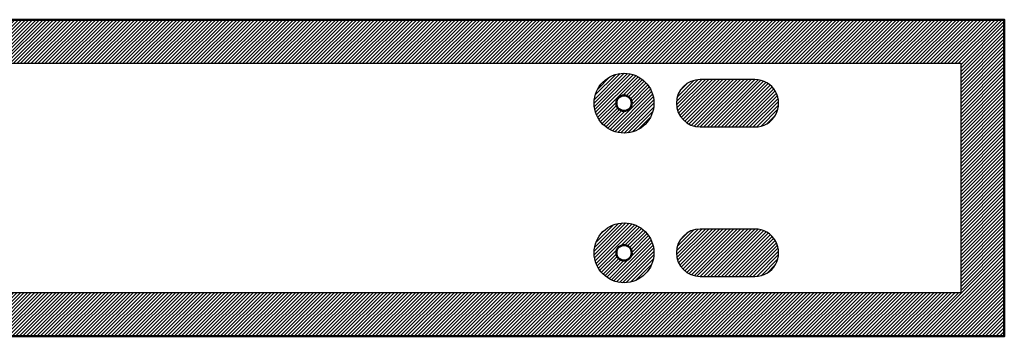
# Model space of a CAD drawing. Header units: millimetres. Extents: x 0 to 3050, y -127 to 0.
# Tile 6 of 6: x 2655 to 3050, y -127 to 0. Entities that reach past the tile are written whole.
import ezdxf

# ---------------------------------------------------------------- set-up
doc = ezdxf.new("R2010")
doc.units = ezdxf.units.MM
for name, color, linetype, true_color in [('SkLO BORDER OF DRILLING AREA', 96, 'Continuous', 0x007f00), ('SkLO CANOPY OUTLINE', 192, 'Continuous', 0x7d26cd), ('SkLO MOUNTING HOLES', 192, 'Continuous', 0x7d26cd), ('SkLO NO DRILLING AREA', 12, 'Continuous', 0xc80000)]:
    doc.layers.add(name, color=color, linetype=linetype, true_color=true_color)
pattern_1 = [(45, (12850.7304, 127), (-0.70710678, 0.70710678), [])]

msp = doc.modelspace()

# ---------------------------------------------------------------- hatches: boundary and pattern name
at = {"layer": 'SkLO NO DRILLING AREA'}
h = msp.add_hatch(dxfattribs=at)
h.set_pattern_fill('Hatch1', color=256, scale=8, angle=45, style=0, pattern_type=2)
h.set_pattern_definition([(45, (13658.8838, 508), (-0.70710678, 0.70710678), [])])
h.paths.add_polyline_path([(1525, 0), (3050, 0), (3050, -127), (1525, -127)], flags=0)
h.paths.add_polyline_path([(1531, -17.5), (3032.5, -17.5), (3032.5, -109.5), (1531, -109.5)], flags=0)
h = msp.add_hatch(dxfattribs=at)
h.set_pattern_fill('Hatch1', color=256, scale=8, angle=45, style=0, pattern_type=2)
h.set_pattern_definition(pattern_1)
h.paths.add_polyline_path([(2909.5, -33.5), (2909.5, -33.29), (2909.49, -33.08), (2909.48, -32.87), (2909.47, -32.67), (2909.45, -32.46), (2909.43, -32.25), (2909.41, -32.04), (2909.38, -31.83), (2909.35, -31.63), (2909.32, -31.42), (2909.28, -31.22), (2909.24, -31.01), (2909.19, -30.81), (2909.15, -30.6), (2909.09, -30.4), (2909.04, -30.2), (2908.98, -30), (2908.92, -29.8), (2908.85, -29.6), (2908.78, -29.41), (2908.71, -29.21), (2908.63, -29.02), (2908.55, -28.82), (2908.47, -28.63), (2908.38, -28.44), (2908.29, -28.25), (2908.2, -28.07), (2908.1, -27.88), (2908, -27.7), (2907.9, -27.52), (2907.8, -27.33), (2907.69, -27.16), (2907.57, -26.98), (2907.46, -26.81), (2907.34, -26.63), (2907.22, -26.46), (2907.1, -26.3), (2906.97, -26.13), (2906.84, -25.97), (2906.71, -25.8), (2906.57, -25.65), (2906.43, -25.49), (2906.29, -25.33), (2906.15, -25.18), (2906, -25.03), (2905.86, -24.89), (2905.7, -24.74), (2905.55, -24.6), (2905.39, -24.46), (2905.24, -24.33), (2905.07, -24.19), (2904.91, -24.06), (2904.75, -23.93), (2904.58, -23.81), (2904.41, -23.69), (2904.24, -23.57), (2904.06, -23.45), (2903.89, -23.34), (2903.71, -23.23), (2903.53, -23.13), (2903.35, -23.02), (2903.17, -22.92), (2902.98, -22.82), (2902.79, -22.73), (2902.61, -22.64), (2902.42, -22.55), (2902.22, -22.47), (2902.03, -22.39), (2901.84, -22.31), (2901.64, -22.24), (2901.45, -22.17), (2901.25, -22.1), (2901.05, -22.04), (2900.85, -21.98), (2900.65, -21.92), (2900.45, -21.87), (2900.24, -21.82), (2900.04, -21.77), (2899.83, -21.73), (2899.63, -21.69), (2899.42, -21.66), (2899.22, -21.62), (2899.01, -21.6), (2898.8, -21.57), (2898.59, -21.55), (2898.39, -21.53), (2898.18, -21.52), (2897.97, -21.51), (2897.76, -21.5), (2897.55, -21.5), (2897.34, -21.5), (2897.13, -21.51), (2896.93, -21.51), (2896.72, -21.53), (2896.51, -21.54), (2896.3, -21.56), (2896.09, -21.58), (2895.89, -21.61), (2895.68, -21.64), (2895.47, -21.67), (2895.27, -21.71), (2895.06, -21.75), (2894.86, -21.79), (2894.66, -21.84), (2894.45, -21.89), (2894.25, -21.95), (2894.05, -22.01), (2893.85, -22.07), (2893.65, -22.13), (2893.46, -22.2), (2893.26, -22.27), (2893.07, -22.35), (2892.87, -22.43), (2892.68, -22.51), (2892.49, -22.6), (2892.3, -22.69), (2892.11, -22.78), (2891.93, -22.87), (2891.74, -22.97), (2891.56, -23.07), (2891.38, -23.18), (2891.2, -23.29), (2891.02, -23.4), (2890.85, -23.51), (2890.68, -23.63), (2890.51, -23.75), (2890.34, -23.87), (2890.17, -24), (2890.01, -24.13), (2889.84, -24.26), (2889.68, -24.39), (2889.53, -24.53), (2889.37, -24.67), (2889.22, -24.81), (2889.07, -24.96), (2888.92, -25.11), (2888.78, -25.26), (2888.64, -25.41), (2888.5, -25.57), (2888.36, -25.72), (2888.23, -25.88), (2888.09, -26.05), (2887.97, -26.21), (2887.84, -26.38), (2887.72, -26.55), (2887.6, -26.72), (2887.48, -26.89), (2887.37, -27.07), (2887.26, -27.25), (2887.15, -27.42), (2887.05, -27.61), (2886.95, -27.79), (2886.85, -27.97), (2886.75, -28.16), (2886.66, -28.35), (2886.57, -28.54), (2886.49, -28.73), (2886.41, -28.92), (2886.33, -29.11), (2886.26, -29.31), (2886.18, -29.5), (2886.12, -29.7), (2886.05, -29.9), (2885.99, -30.1), (2885.93, -30.3), (2885.88, -30.5), (2885.83, -30.71), (2885.78, -30.91), (2885.74, -31.11), (2885.7, -31.32), (2885.66, -31.52), (2885.63, -31.73), (2885.6, -31.94), (2885.58, -32.15), (2885.55, -32.35), (2885.54, -32.56), (2885.52, -32.77), (2885.51, -32.98), (2885.5, -33.19), (2885.5, -33.4), (2885.5, -33.6), (2885.5, -33.81), (2885.51, -34.02), (2885.52, -34.23), (2885.54, -34.44), (2885.55, -34.65), (2885.58, -34.85), (2885.6, -35.06), (2885.63, -35.27), (2885.66, -35.48), (2885.7, -35.68), (2885.74, -35.89), (2885.78, -36.09), (2885.83, -36.29), (2885.88, -36.5), (2885.93, -36.7), (2885.99, -36.9), (2886.05, -37.1), (2886.12, -37.3), (2886.18, -37.5), (2886.26, -37.69), (2886.33, -37.89), (2886.41, -38.08), (2886.49, -38.27), (2886.57, -38.46), (2886.66, -38.65), (2886.75, -38.84), (2886.85, -39.03), (2886.95, -39.21), (2887.05, -39.39), (2887.15, -39.58), (2887.26, -39.75), (2887.37, -39.93), (2887.48, -40.11), (2887.6, -40.28), (2887.72, -40.45), (2887.84, -40.62), (2887.97, -40.79), (2888.09, -40.95), (2888.23, -41.12), (2888.36, -41.28), (2888.5, -41.43), (2888.64, -41.59), (2888.78, -41.74), (2888.92, -41.89), (2889.07, -42.04), (2889.22, -42.19), (2889.37, -42.33), (2889.53, -42.47), (2889.68, -42.61), (2889.84, -42.74), (2890.01, -42.87), (2890.17, -43), (2890.34, -43.13), (2890.51, -43.25), (2890.68, -43.37), (2890.85, -43.49), (2891.02, -43.6), (2891.2, -43.71), (2891.38, -43.82), (2891.56, -43.93), (2891.74, -44.03), (2891.93, -44.13), (2892.11, -44.22), (2892.3, -44.31), (2892.49, -44.4), (2892.68, -44.49), (2892.87, -44.57), (2893.07, -44.65), (2893.26, -44.73), (2893.46, -44.8), (2893.65, -44.87), (2893.85, -44.93), (2894.05, -44.99), (2894.25, -45.05), (2894.45, -45.11), (2894.66, -45.16), (2894.86, -45.21), (2895.06, -45.25), (2895.27, -45.29), (2895.47, -45.33), (2895.68, -45.36), (2895.89, -45.39), (2896.09, -45.42), (2896.3, -45.44), (2896.51, -45.46), (2896.72, -45.47), (2896.93, -45.49), (2897.13, -45.49), (2897.34, -45.5), (2897.55, -45.5), (2897.76, -45.5), (2897.97, -45.49), (2898.18, -45.48), (2898.39, -45.47), (2898.59, -45.45), (2898.8, -45.43), (2899.01, -45.4), (2899.22, -45.38), (2899.42, -45.34), (2899.63, -45.31), (2899.83, -45.27), (2900.04, -45.23), (2900.24, -45.18), (2900.45, -45.13), (2900.65, -45.08), (2900.85, -45.02), (2901.05, -44.96), (2901.25, -44.9), (2901.45, -44.83), (2901.64, -44.76), (2901.84, -44.69), (2902.03, -44.61), (2902.22, -44.53), (2902.42, -44.45), (2902.61, -44.36), (2902.79, -44.27), (2902.98, -44.18), (2903.17, -44.08), (2903.35, -43.98), (2903.53, -43.87), (2903.71, -43.77), (2903.89, -43.66), (2904.06, -43.55), (2904.24, -43.43), (2904.41, -43.31), (2904.58, -43.19), (2904.75, -43.07), (2904.91, -42.94), (2905.07, -42.81), (2905.24, -42.67), (2905.39, -42.54), (2905.55, -42.4), (2905.7, -42.26), (2905.86, -42.11), (2906, -41.97), (2906.15, -41.82), (2906.29, -41.67), (2906.43, -41.51), (2906.57, -41.35), (2906.71, -41.2), (2906.84, -41.03), (2906.97, -40.87), (2907.1, -40.7), (2907.22, -40.54), (2907.34, -40.37), (2907.46, -40.19), (2907.57, -40.02), (2907.69, -39.84), (2907.8, -39.67), (2907.9, -39.48), (2908, -39.3), (2908.1, -39.12), (2908.2, -38.93), (2908.29, -38.75), (2908.38, -38.56), (2908.47, -38.37), (2908.55, -38.18), (2908.63, -37.98), (2908.71, -37.79), (2908.78, -37.59), (2908.85, -37.4), (2908.92, -37.2), (2908.98, -37), (2909.04, -36.8), (2909.09, -36.6), (2909.15, -36.4), (2909.19, -36.19), (2909.24, -35.99), (2909.28, -35.78), (2909.32, -35.58), (2909.35, -35.37), (2909.38, -35.17), (2909.41, -34.96), (2909.43, -34.75), (2909.45, -34.54), (2909.47, -34.33), (2909.48, -34.13), (2909.49, -33.92), (2909.5, -33.71)], flags=0)
h.paths.add_polyline_path([(2900.6, -33.5), (2900.6, -33.55), (2900.6, -33.61), (2900.6, -33.66), (2900.59, -33.72), (2900.59, -33.77), (2900.58, -33.82), (2900.58, -33.88), (2900.57, -33.93), (2900.56, -33.98), (2900.55, -34.04), (2900.54, -34.09), (2900.53, -34.14), (2900.52, -34.2), (2900.51, -34.25), (2900.49, -34.3), (2900.48, -34.35), (2900.47, -34.4), (2900.45, -34.46), (2900.43, -34.51), (2900.41, -34.56), (2900.4, -34.61), (2900.38, -34.66), (2900.35, -34.71), (2900.33, -34.76), (2900.31, -34.81), (2900.29, -34.86), (2900.26, -34.9), (2900.24, -34.95), (2900.21, -35), (2900.19, -35.05), (2900.16, -35.09), (2900.13, -35.14), (2900.1, -35.18), (2900.07, -35.23), (2900.04, -35.27), (2900.01, -35.32), (2899.98, -35.36), (2899.95, -35.4), (2899.91, -35.45), (2899.88, -35.49), (2899.84, -35.53), (2899.81, -35.57), (2899.77, -35.61), (2899.73, -35.65), (2899.7, -35.69), (2899.66, -35.73), (2899.62, -35.76), (2899.58, -35.8), (2899.54, -35.83), (2899.5, -35.87), (2899.46, -35.9), (2899.41, -35.94), (2899.37, -35.97), (2899.33, -36), (2899.28, -36.03), (2899.24, -36.07), (2899.2, -36.1), (2899.15, -36.12), (2899.1, -36.15), (2899.06, -36.18), (2899.01, -36.21), (2898.96, -36.23), (2898.92, -36.26), (2898.87, -36.28), (2898.82, -36.31), (2898.77, -36.33), (2898.72, -36.35), (2898.67, -36.37), (2898.62, -36.39), (2898.57, -36.41), (2898.52, -36.43), (2898.47, -36.44), (2898.42, -36.46), (2898.37, -36.48), (2898.31, -36.49), (2898.26, -36.51), (2898.21, -36.52), (2898.16, -36.53), (2898.1, -36.54), (2898.05, -36.55), (2898, -36.56), (2897.94, -36.57), (2897.89, -36.58), (2897.84, -36.58), (2897.78, -36.59), (2897.73, -36.59), (2897.68, -36.6), (2897.62, -36.6), (2897.57, -36.6), (2897.51, -36.6), (2897.46, -36.6), (2897.41, -36.6), (2897.35, -36.6), (2897.3, -36.59), (2897.24, -36.59), (2897.19, -36.58), (2897.14, -36.58), (2897.08, -36.57), (2897.03, -36.56), (2896.98, -36.56), (2896.92, -36.55), (2896.87, -36.54), (2896.82, -36.52), (2896.77, -36.51), (2896.71, -36.5), (2896.66, -36.48), (2896.61, -36.47), (2896.56, -36.45), (2896.51, -36.44), (2896.46, -36.42), (2896.4, -36.4), (2896.35, -36.38), (2896.3, -36.36), (2896.25, -36.34), (2896.21, -36.32), (2896.16, -36.29), (2896.11, -36.27), (2896.06, -36.25), (2896.01, -36.22), (2895.97, -36.19), (2895.92, -36.17), (2895.87, -36.14), (2895.83, -36.11), (2895.78, -36.08), (2895.74, -36.05), (2895.69, -36.02), (2895.65, -35.99), (2895.61, -35.95), (2895.56, -35.92), (2895.52, -35.89), (2895.48, -35.85), (2895.44, -35.82), (2895.4, -35.78), (2895.36, -35.74), (2895.32, -35.71), (2895.28, -35.67), (2895.25, -35.63), (2895.21, -35.59), (2895.17, -35.55), (2895.14, -35.51), (2895.1, -35.47), (2895.07, -35.43), (2895.04, -35.38), (2895, -35.34), (2894.97, -35.3), (2894.94, -35.25), (2894.91, -35.21), (2894.88, -35.16), (2894.85, -35.12), (2894.83, -35.07), (2894.8, -35.02), (2894.77, -34.98), (2894.75, -34.93), (2894.72, -34.88), (2894.7, -34.83), (2894.68, -34.78), (2894.66, -34.73), (2894.63, -34.68), (2894.61, -34.63), (2894.6, -34.58), (2894.58, -34.53), (2894.56, -34.48), (2894.54, -34.43), (2894.53, -34.38), (2894.51, -34.33), (2894.5, -34.27), (2894.49, -34.22), (2894.47, -34.17), (2894.46, -34.12), (2894.45, -34.06), (2894.44, -34.01), (2894.43, -33.96), (2894.43, -33.9), (2894.42, -33.85), (2894.41, -33.8), (2894.41, -33.74), (2894.41, -33.69), (2894.4, -33.63), (2894.4, -33.58), (2894.4, -33.53), (2894.4, -33.47), (2894.4, -33.42), (2894.4, -33.37), (2894.41, -33.31), (2894.41, -33.26), (2894.41, -33.2), (2894.42, -33.15), (2894.43, -33.1), (2894.43, -33.04), (2894.44, -32.99), (2894.45, -32.94), (2894.46, -32.88), (2894.47, -32.83), (2894.49, -32.78), (2894.5, -32.73), (2894.51, -32.67), (2894.53, -32.62), (2894.54, -32.57), (2894.56, -32.52), (2894.58, -32.47), (2894.6, -32.42), (2894.61, -32.37), (2894.63, -32.32), (2894.66, -32.27), (2894.68, -32.22), (2894.7, -32.17), (2894.72, -32.12), (2894.75, -32.07), (2894.77, -32.02), (2894.8, -31.98), (2894.83, -31.93), (2894.85, -31.88), (2894.88, -31.84), (2894.91, -31.79), (2894.94, -31.75), (2894.97, -31.7), (2895, -31.66), (2895.04, -31.62), (2895.07, -31.57), (2895.1, -31.53), (2895.14, -31.49), (2895.17, -31.45), (2895.21, -31.41), (2895.25, -31.37), (2895.28, -31.33), (2895.32, -31.29), (2895.36, -31.26), (2895.4, -31.22), (2895.44, -31.18), (2895.48, -31.15), (2895.52, -31.11), (2895.56, -31.08), (2895.61, -31.05), (2895.65, -31.01), (2895.69, -30.98), (2895.74, -30.95), (2895.78, -30.92), (2895.83, -30.89), (2895.87, -30.86), (2895.92, -30.83), (2895.97, -30.81), (2896.01, -30.78), (2896.06, -30.75), (2896.11, -30.73), (2896.16, -30.71), (2896.21, -30.68), (2896.25, -30.66), (2896.3, -30.64), (2896.35, -30.62), (2896.4, -30.6), (2896.46, -30.58), (2896.51, -30.56), (2896.56, -30.55), (2896.61, -30.53), (2896.66, -30.52), (2896.71, -30.5), (2896.77, -30.49), (2896.82, -30.48), (2896.87, -30.46), (2896.92, -30.45), (2896.98, -30.44), (2897.03, -30.44), (2897.08, -30.43), (2897.14, -30.42), (2897.19, -30.42), (2897.24, -30.41), (2897.3, -30.41), (2897.35, -30.4), (2897.41, -30.4), (2897.46, -30.4), (2897.51, -30.4), (2897.57, -30.4), (2897.62, -30.4), (2897.68, -30.4), (2897.73, -30.41), (2897.78, -30.41), (2897.84, -30.42), (2897.89, -30.42), (2897.94, -30.43), (2898, -30.44), (2898.05, -30.45), (2898.1, -30.46), (2898.16, -30.47), (2898.21, -30.48), (2898.26, -30.49), (2898.31, -30.51), (2898.37, -30.52), (2898.42, -30.54), (2898.47, -30.56), (2898.52, -30.57), (2898.57, -30.59), (2898.62, -30.61), (2898.67, -30.63), (2898.72, -30.65), (2898.77, -30.67), (2898.82, -30.69), (2898.87, -30.72), (2898.92, -30.74), (2898.96, -30.77), (2899.01, -30.79), (2899.06, -30.82), (2899.1, -30.85), (2899.15, -30.88), (2899.2, -30.9), (2899.24, -30.93), (2899.28, -30.97), (2899.33, -31), (2899.37, -31.03), (2899.41, -31.06), (2899.46, -31.1), (2899.5, -31.13), (2899.54, -31.17), (2899.58, -31.2), (2899.62, -31.24), (2899.66, -31.27), (2899.7, -31.31), (2899.73, -31.35), (2899.77, -31.39), (2899.81, -31.43), (2899.84, -31.47), (2899.88, -31.51), (2899.91, -31.55), (2899.95, -31.6), (2899.98, -31.64), (2900.01, -31.68), (2900.04, -31.73), (2900.07, -31.77), (2900.1, -31.82), (2900.13, -31.86), (2900.16, -31.91), (2900.19, -31.95), (2900.21, -32), (2900.24, -32.05), (2900.26, -32.1), (2900.29, -32.14), (2900.31, -32.19), (2900.33, -32.24), (2900.35, -32.29), (2900.38, -32.34), (2900.4, -32.39), (2900.41, -32.44), (2900.43, -32.49), (2900.45, -32.54), (2900.47, -32.6), (2900.48, -32.65), (2900.49, -32.7), (2900.51, -32.75), (2900.52, -32.8), (2900.53, -32.86), (2900.54, -32.91), (2900.55, -32.96), (2900.56, -33.02), (2900.57, -33.07), (2900.58, -33.12), (2900.58, -33.18), (2900.59, -33.23), (2900.59, -33.28), (2900.6, -33.34), (2900.6, -33.39), (2900.6, -33.45)], flags=0)
h = msp.add_hatch(dxfattribs=at)
h.set_pattern_fill('Hatch1', color=256, scale=8, angle=45, style=0, pattern_type=2)
h.set_pattern_definition([(45, (13658.8838, 538), (-0.70710678, 0.70710678), [])])
h.paths.add_polyline_path([(2950, -24), (2928, -24), (2927.89, -24), (2927.77, -24), (2927.66, -24.01), (2927.54, -24.01), (2927.43, -24.02), (2927.31, -24.02), (2927.2, -24.03), (2927.08, -24.04), (2926.97, -24.06), (2926.85, -24.07), (2926.74, -24.08), (2926.62, -24.1), (2926.51, -24.12), (2926.39, -24.14), (2926.28, -24.16), (2926.16, -24.18), (2926.05, -24.2), (2925.94, -24.23), (2925.82, -24.25), (2925.71, -24.28), (2925.59, -24.31), (2925.48, -24.34), (2925.37, -24.37), (2925.25, -24.41), (2925.14, -24.44), (2925.03, -24.48), (2924.92, -24.51), (2924.81, -24.55), (2924.69, -24.59), (2924.58, -24.64), (2924.47, -24.68), (2924.36, -24.72), (2924.26, -24.77), (2924.15, -24.82), (2924.04, -24.86), (2923.93, -24.91), (2923.83, -24.97), (2923.72, -25.02), (2923.62, -25.07), (2923.51, -25.13), (2923.41, -25.18), (2923.31, -25.24), (2923.2, -25.3), (2923.1, -25.36), (2923, -25.42), (2922.9, -25.48), (2922.8, -25.55), (2922.71, -25.61), (2922.61, -25.68), (2922.51, -25.74), (2922.42, -25.81), (2922.33, -25.88), (2922.23, -25.95), (2922.14, -26.02), (2922.05, -26.09), (2921.96, -26.17), (2921.87, -26.24), (2921.78, -26.32), (2921.7, -26.39), (2921.61, -26.47), (2921.53, -26.55), (2921.45, -26.62), (2921.36, -26.7), (2921.28, -26.78), (2921.2, -26.86), (2921.12, -26.95), (2921.05, -27.03), (2920.97, -27.11), (2920.89, -27.2), (2920.82, -27.28), (2920.74, -27.37), (2920.67, -27.46), (2920.59, -27.55), (2920.52, -27.64), (2920.45, -27.73), (2920.38, -27.83), (2920.31, -27.92), (2920.24, -28.01), (2920.18, -28.11), (2920.11, -28.21), (2920.05, -28.3), (2919.98, -28.4), (2919.92, -28.5), (2919.86, -28.6), (2919.8, -28.7), (2919.74, -28.81), (2919.68, -28.91), (2919.63, -29.01), (2919.57, -29.12), (2919.52, -29.22), (2919.47, -29.33), (2919.41, -29.43), (2919.36, -29.54), (2919.32, -29.65), (2919.27, -29.76), (2919.22, -29.86), (2919.18, -29.97), (2919.14, -30.08), (2919.09, -30.19), (2919.05, -30.31), (2919.01, -30.42), (2918.98, -30.53), (2918.94, -30.64), (2918.91, -30.75), (2918.87, -30.87), (2918.84, -30.98), (2918.81, -31.09), (2918.78, -31.21), (2918.75, -31.32), (2918.73, -31.44), (2918.7, -31.55), (2918.68, -31.66), (2918.66, -31.78), (2918.64, -31.89), (2918.62, -32.01), (2918.6, -32.12), (2918.58, -32.24), (2918.57, -32.35), (2918.56, -32.47), (2918.54, -32.58), (2918.53, -32.7), (2918.52, -32.81), (2918.52, -32.93), (2918.51, -33.04), (2918.51, -33.16), (2918.5, -33.27), (2918.5, -33.39), (2918.5, -33.5), (2918.5, -33.61), (2918.5, -33.73), (2918.51, -33.84), (2918.51, -33.96), (2918.52, -34.07), (2918.52, -34.19), (2918.53, -34.3), (2918.54, -34.42), (2918.56, -34.53), (2918.57, -34.65), (2918.58, -34.76), (2918.6, -34.88), (2918.62, -34.99), (2918.64, -35.11), (2918.66, -35.22), (2918.68, -35.34), (2918.7, -35.45), (2918.73, -35.56), (2918.75, -35.68), (2918.78, -35.79), (2918.81, -35.91), (2918.84, -36.02), (2918.87, -36.13), (2918.91, -36.25), (2918.94, -36.36), (2918.98, -36.47), (2919.01, -36.58), (2919.05, -36.69), (2919.09, -36.81), (2919.14, -36.92), (2919.18, -37.03), (2919.22, -37.14), (2919.27, -37.24), (2919.32, -37.35), (2919.36, -37.46), (2919.41, -37.57), (2919.47, -37.67), (2919.52, -37.78), (2919.57, -37.88), (2919.63, -37.99), (2919.68, -38.09), (2919.74, -38.19), (2919.8, -38.3), (2919.86, -38.4), (2919.92, -38.5), (2919.98, -38.6), (2920.05, -38.7), (2920.11, -38.79), (2920.18, -38.89), (2920.24, -38.99), (2920.31, -39.08), (2920.38, -39.17), (2920.45, -39.27), (2920.52, -39.36), (2920.59, -39.45), (2920.67, -39.54), (2920.74, -39.63), (2920.82, -39.72), (2920.89, -39.8), (2920.97, -39.89), (2921.05, -39.97), (2921.12, -40.05), (2921.2, -40.14), (2921.28, -40.22), (2921.36, -40.3), (2921.45, -40.38), (2921.53, -40.45), (2921.61, -40.53), (2921.7, -40.61), (2921.78, -40.68), (2921.87, -40.76), (2921.96, -40.83), (2922.05, -40.91), (2922.14, -40.98), (2922.23, -41.05), (2922.33, -41.12), (2922.42, -41.19), (2922.51, -41.26), (2922.61, -41.32), (2922.71, -41.39), (2922.8, -41.45), (2922.9, -41.52), (2923, -41.58), (2923.1, -41.64), (2923.2, -41.7), (2923.31, -41.76), (2923.41, -41.82), (2923.51, -41.87), (2923.62, -41.93), (2923.72, -41.98), (2923.83, -42.03), (2923.93, -42.09), (2924.04, -42.14), (2924.15, -42.18), (2924.26, -42.23), (2924.36, -42.28), (2924.47, -42.32), (2924.58, -42.36), (2924.69, -42.41), (2924.81, -42.45), (2924.92, -42.49), (2925.03, -42.52), (2925.14, -42.56), (2925.25, -42.59), (2925.37, -42.63), (2925.48, -42.66), (2925.59, -42.69), (2925.71, -42.72), (2925.82, -42.75), (2925.94, -42.77), (2926.05, -42.8), (2926.16, -42.82), (2926.28, -42.84), (2926.39, -42.86), (2926.51, -42.88), (2926.62, -42.9), (2926.74, -42.92), (2926.85, -42.93), (2926.97, -42.94), (2927.08, -42.96), (2927.2, -42.97), (2927.31, -42.98), (2927.43, -42.98), (2927.54, -42.99), (2927.66, -42.99), (2927.77, -43), (2927.89, -43), (2928, -43), (2950, -43), (2950.11, -43), (2950.23, -43), (2950.34, -42.99), (2950.46, -42.99), (2950.57, -42.98), (2950.69, -42.98), (2950.8, -42.97), (2950.92, -42.96), (2951.03, -42.94), (2951.15, -42.93), (2951.26, -42.92), (2951.38, -42.9), (2951.49, -42.88), (2951.61, -42.86), (2951.72, -42.84), (2951.84, -42.82), (2951.95, -42.8), (2952.06, -42.77), (2952.18, -42.75), (2952.29, -42.72), (2952.41, -42.69), (2952.52, -42.66), (2952.63, -42.63), (2952.75, -42.59), (2952.86, -42.56), (2952.97, -42.52), (2953.08, -42.49), (2953.19, -42.45), (2953.31, -42.41), (2953.42, -42.36), (2953.53, -42.32), (2953.64, -42.28), (2953.74, -42.23), (2953.85, -42.18), (2953.96, -42.14), (2954.07, -42.09), (2954.17, -42.03), (2954.28, -41.98), (2954.38, -41.93), (2954.49, -41.87), (2954.59, -41.82), (2954.69, -41.76), (2954.8, -41.7), (2954.9, -41.64), (2955, -41.58), (2955.1, -41.52), (2955.2, -41.45), (2955.29, -41.39), (2955.39, -41.32), (2955.49, -41.26), (2955.58, -41.19), (2955.67, -41.12), (2955.77, -41.05), (2955.86, -40.98), (2955.95, -40.91), (2956.04, -40.83), (2956.13, -40.76), (2956.22, -40.68), (2956.3, -40.61), (2956.39, -40.53), (2956.47, -40.45), (2956.55, -40.38), (2956.64, -40.3), (2956.72, -40.22), (2956.8, -40.14), (2956.88, -40.05), (2956.95, -39.97), (2957.03, -39.89), (2957.11, -39.8), (2957.18, -39.72), (2957.26, -39.63), (2957.33, -39.54), (2957.41, -39.45), (2957.48, -39.36), (2957.55, -39.27), (2957.62, -39.17), (2957.69, -39.08), (2957.76, -38.99), (2957.82, -38.89), (2957.89, -38.79), (2957.95, -38.7), (2958.02, -38.6), (2958.08, -38.5), (2958.14, -38.4), (2958.2, -38.3), (2958.26, -38.19), (2958.32, -38.09), (2958.37, -37.99), (2958.43, -37.88), (2958.48, -37.78), (2958.53, -37.67), (2958.59, -37.57), (2958.64, -37.46), (2958.68, -37.35), (2958.73, -37.24), (2958.78, -37.14), (2958.82, -37.03), (2958.86, -36.92), (2958.91, -36.81), (2958.95, -36.69), (2958.99, -36.58), (2959.02, -36.47), (2959.06, -36.36), (2959.09, -36.25), (2959.13, -36.13), (2959.16, -36.02), (2959.19, -35.91), (2959.22, -35.79), (2959.25, -35.68), (2959.27, -35.56), (2959.3, -35.45), (2959.32, -35.34), (2959.34, -35.22), (2959.36, -35.11), (2959.38, -34.99), (2959.4, -34.88), (2959.42, -34.76), (2959.43, -34.65), (2959.44, -34.53), (2959.46, -34.42), (2959.47, -34.3), (2959.48, -34.19), (2959.48, -34.07), (2959.49, -33.96), (2959.49, -33.84), (2959.5, -33.73), (2959.5, -33.61), (2959.5, -33.5), (2959.5, -33.39), (2959.5, -33.27), (2959.49, -33.16), (2959.49, -33.04), (2959.48, -32.93), (2959.48, -32.81), (2959.47, -32.7), (2959.46, -32.58), (2959.44, -32.47), (2959.43, -32.35), (2959.42, -32.24), (2959.4, -32.12), (2959.38, -32.01), (2959.36, -31.89), (2959.34, -31.78), (2959.32, -31.66), (2959.3, -31.55), (2959.27, -31.44), (2959.25, -31.32), (2959.22, -31.21), (2959.19, -31.09), (2959.16, -30.98), (2959.13, -30.87), (2959.09, -30.75), (2959.06, -30.64), (2959.02, -30.53), (2958.99, -30.42), (2958.95, -30.31), (2958.91, -30.19), (2958.86, -30.08), (2958.82, -29.97), (2958.78, -29.86), (2958.73, -29.76), (2958.68, -29.65), (2958.64, -29.54), (2958.59, -29.43), (2958.53, -29.33), (2958.48, -29.22), (2958.43, -29.12), (2958.37, -29.01), (2958.32, -28.91), (2958.26, -28.81), (2958.2, -28.7), (2958.14, -28.6), (2958.08, -28.5), (2958.02, -28.4), (2957.95, -28.3), (2957.89, -28.21), (2957.82, -28.11), (2957.76, -28.01), (2957.69, -27.92), (2957.62, -27.83), (2957.55, -27.73), (2957.48, -27.64), (2957.41, -27.55), (2957.33, -27.46), (2957.26, -27.37), (2957.18, -27.28), (2957.11, -27.2), (2957.03, -27.11), (2956.95, -27.03), (2956.88, -26.95), (2956.8, -26.86), (2956.72, -26.78), (2956.64, -26.7), (2956.55, -26.62), (2956.47, -26.55), (2956.39, -26.47), (2956.3, -26.39), (2956.22, -26.32), (2956.13, -26.24), (2956.04, -26.17), (2955.95, -26.09), (2955.86, -26.02), (2955.77, -25.95), (2955.67, -25.88), (2955.58, -25.81), (2955.49, -25.74), (2955.39, -25.68), (2955.29, -25.61), (2955.2, -25.55), (2955.1, -25.48), (2955, -25.42), (2954.9, -25.36), (2954.8, -25.3), (2954.69, -25.24), (2954.59, -25.18), (2954.49, -25.13), (2954.38, -25.07), (2954.28, -25.02), (2954.17, -24.97), (2954.07, -24.91), (2953.96, -24.86), (2953.85, -24.82), (2953.74, -24.77), (2953.64, -24.72), (2953.53, -24.68), (2953.42, -24.64), (2953.31, -24.59), (2953.19, -24.55), (2953.08, -24.51), (2952.97, -24.48), (2952.86, -24.44), (2952.75, -24.41), (2952.63, -24.37), (2952.52, -24.34), (2952.41, -24.31), (2952.29, -24.28), (2952.18, -24.25), (2952.06, -24.23), (2951.95, -24.2), (2951.84, -24.18), (2951.72, -24.16), (2951.61, -24.14), (2951.49, -24.12), (2951.38, -24.1), (2951.26, -24.08), (2951.15, -24.07), (2951.03, -24.06), (2950.92, -24.04), (2950.8, -24.03), (2950.69, -24.02), (2950.57, -24.02), (2950.46, -24.01), (2950.34, -24.01), (2950.23, -24), (2950.11, -24)], flags=0)
h = msp.add_hatch(dxfattribs=at)
h.set_pattern_fill('Hatch1', color=256, scale=8, angle=45, style=0, pattern_type=2)
h.set_pattern_definition(pattern_1)
h.paths.add_polyline_path([(2909.5, -93.5), (2909.5, -93.29), (2909.49, -93.08), (2909.48, -92.87), (2909.47, -92.67), (2909.45, -92.46), (2909.43, -92.25), (2909.41, -92.04), (2909.38, -91.83), (2909.35, -91.63), (2909.32, -91.42), (2909.28, -91.22), (2909.24, -91.01), (2909.19, -90.81), (2909.15, -90.6), (2909.09, -90.4), (2909.04, -90.2), (2908.98, -90), (2908.92, -89.8), (2908.85, -89.6), (2908.78, -89.41), (2908.71, -89.21), (2908.63, -89.02), (2908.55, -88.82), (2908.47, -88.63), (2908.38, -88.44), (2908.29, -88.25), (2908.2, -88.07), (2908.1, -87.88), (2908, -87.7), (2907.9, -87.52), (2907.8, -87.33), (2907.69, -87.16), (2907.57, -86.98), (2907.46, -86.81), (2907.34, -86.63), (2907.22, -86.46), (2907.1, -86.3), (2906.97, -86.13), (2906.84, -85.97), (2906.71, -85.8), (2906.57, -85.65), (2906.43, -85.49), (2906.29, -85.33), (2906.15, -85.18), (2906, -85.03), (2905.86, -84.89), (2905.7, -84.74), (2905.55, -84.6), (2905.39, -84.46), (2905.24, -84.33), (2905.07, -84.19), (2904.91, -84.06), (2904.75, -83.93), (2904.58, -83.81), (2904.41, -83.69), (2904.24, -83.57), (2904.06, -83.45), (2903.89, -83.34), (2903.71, -83.23), (2903.53, -83.13), (2903.35, -83.02), (2903.17, -82.92), (2902.98, -82.82), (2902.79, -82.73), (2902.61, -82.64), (2902.42, -82.55), (2902.22, -82.47), (2902.03, -82.39), (2901.84, -82.31), (2901.64, -82.24), (2901.45, -82.17), (2901.25, -82.1), (2901.05, -82.04), (2900.85, -81.98), (2900.65, -81.92), (2900.45, -81.87), (2900.24, -81.82), (2900.04, -81.77), (2899.83, -81.73), (2899.63, -81.69), (2899.42, -81.66), (2899.22, -81.62), (2899.01, -81.6), (2898.8, -81.57), (2898.59, -81.55), (2898.39, -81.53), (2898.18, -81.52), (2897.97, -81.51), (2897.76, -81.5), (2897.55, -81.5), (2897.34, -81.5), (2897.13, -81.51), (2896.93, -81.51), (2896.72, -81.53), (2896.51, -81.54), (2896.3, -81.56), (2896.09, -81.58), (2895.89, -81.61), (2895.68, -81.64), (2895.47, -81.67), (2895.27, -81.71), (2895.06, -81.75), (2894.86, -81.79), (2894.66, -81.84), (2894.45, -81.89), (2894.25, -81.95), (2894.05, -82.01), (2893.85, -82.07), (2893.65, -82.13), (2893.46, -82.2), (2893.26, -82.27), (2893.07, -82.35), (2892.87, -82.43), (2892.68, -82.51), (2892.49, -82.6), (2892.3, -82.69), (2892.11, -82.78), (2891.93, -82.87), (2891.74, -82.97), (2891.56, -83.07), (2891.38, -83.18), (2891.2, -83.29), (2891.02, -83.4), (2890.85, -83.51), (2890.68, -83.63), (2890.51, -83.75), (2890.34, -83.87), (2890.17, -84), (2890.01, -84.13), (2889.84, -84.26), (2889.68, -84.39), (2889.53, -84.53), (2889.37, -84.67), (2889.22, -84.81), (2889.07, -84.96), (2888.92, -85.11), (2888.78, -85.26), (2888.64, -85.41), (2888.5, -85.57), (2888.36, -85.72), (2888.23, -85.88), (2888.09, -86.05), (2887.97, -86.21), (2887.84, -86.38), (2887.72, -86.55), (2887.6, -86.72), (2887.48, -86.89), (2887.37, -87.07), (2887.26, -87.25), (2887.15, -87.42), (2887.05, -87.61), (2886.95, -87.79), (2886.85, -87.97), (2886.75, -88.16), (2886.66, -88.35), (2886.57, -88.54), (2886.49, -88.73), (2886.41, -88.92), (2886.33, -89.11), (2886.26, -89.31), (2886.18, -89.5), (2886.12, -89.7), (2886.05, -89.9), (2885.99, -90.1), (2885.93, -90.3), (2885.88, -90.5), (2885.83, -90.71), (2885.78, -90.91), (2885.74, -91.11), (2885.7, -91.32), (2885.66, -91.52), (2885.63, -91.73), (2885.6, -91.94), (2885.58, -92.15), (2885.55, -92.35), (2885.54, -92.56), (2885.52, -92.77), (2885.51, -92.98), (2885.5, -93.19), (2885.5, -93.4), (2885.5, -93.6), (2885.5, -93.81), (2885.51, -94.02), (2885.52, -94.23), (2885.54, -94.44), (2885.55, -94.65), (2885.58, -94.85), (2885.6, -95.06), (2885.63, -95.27), (2885.66, -95.48), (2885.7, -95.68), (2885.74, -95.89), (2885.78, -96.09), (2885.83, -96.29), (2885.88, -96.5), (2885.93, -96.7), (2885.99, -96.9), (2886.05, -97.1), (2886.12, -97.3), (2886.18, -97.5), (2886.26, -97.69), (2886.33, -97.89), (2886.41, -98.08), (2886.49, -98.27), (2886.57, -98.46), (2886.66, -98.65), (2886.75, -98.84), (2886.85, -99.03), (2886.95, -99.21), (2887.05, -99.39), (2887.15, -99.58), (2887.26, -99.75), (2887.37, -99.93), (2887.48, -100.11), (2887.6, -100.28), (2887.72, -100.45), (2887.84, -100.62), (2887.97, -100.79), (2888.09, -100.95), (2888.23, -101.12), (2888.36, -101.28), (2888.5, -101.43), (2888.64, -101.59), (2888.78, -101.74), (2888.92, -101.89), (2889.07, -102.04), (2889.22, -102.19), (2889.37, -102.33), (2889.53, -102.47), (2889.68, -102.61), (2889.84, -102.74), (2890.01, -102.87), (2890.17, -103), (2890.34, -103.13), (2890.51, -103.25), (2890.68, -103.37), (2890.85, -103.49), (2891.02, -103.6), (2891.2, -103.71), (2891.38, -103.82), (2891.56, -103.93), (2891.74, -104.03), (2891.93, -104.13), (2892.11, -104.22), (2892.3, -104.31), (2892.49, -104.4), (2892.68, -104.49), (2892.87, -104.57), (2893.07, -104.65), (2893.26, -104.73), (2893.46, -104.8), (2893.65, -104.87), (2893.85, -104.93), (2894.05, -104.99), (2894.25, -105.05), (2894.45, -105.11), (2894.66, -105.16), (2894.86, -105.21), (2895.06, -105.25), (2895.27, -105.29), (2895.47, -105.33), (2895.68, -105.36), (2895.89, -105.39), (2896.09, -105.42), (2896.3, -105.44), (2896.51, -105.46), (2896.72, -105.47), (2896.93, -105.49), (2897.13, -105.49), (2897.34, -105.5), (2897.55, -105.5), (2897.76, -105.5), (2897.97, -105.49), (2898.18, -105.48), (2898.39, -105.47), (2898.59, -105.45), (2898.8, -105.43), (2899.01, -105.4), (2899.22, -105.38), (2899.42, -105.34), (2899.63, -105.31), (2899.83, -105.27), (2900.04, -105.23), (2900.24, -105.18), (2900.45, -105.13), (2900.65, -105.08), (2900.85, -105.02), (2901.05, -104.96), (2901.25, -104.9), (2901.45, -104.83), (2901.64, -104.76), (2901.84, -104.69), (2902.03, -104.61), (2902.22, -104.53), (2902.42, -104.45), (2902.61, -104.36), (2902.79, -104.27), (2902.98, -104.18), (2903.17, -104.08), (2903.35, -103.98), (2903.53, -103.87), (2903.71, -103.77), (2903.89, -103.66), (2904.06, -103.55), (2904.24, -103.43), (2904.41, -103.31), (2904.58, -103.19), (2904.75, -103.07), (2904.91, -102.94), (2905.07, -102.81), (2905.24, -102.67), (2905.39, -102.54), (2905.55, -102.4), (2905.7, -102.26), (2905.86, -102.11), (2906, -101.97), (2906.15, -101.82), (2906.29, -101.67), (2906.43, -101.51), (2906.57, -101.35), (2906.71, -101.2), (2906.84, -101.03), (2906.97, -100.87), (2907.1, -100.7), (2907.22, -100.54), (2907.34, -100.37), (2907.46, -100.19), (2907.57, -100.02), (2907.69, -99.84), (2907.8, -99.67), (2907.9, -99.48), (2908, -99.3), (2908.1, -99.12), (2908.2, -98.93), (2908.29, -98.75), (2908.38, -98.56), (2908.47, -98.37), (2908.55, -98.18), (2908.63, -97.98), (2908.71, -97.79), (2908.78, -97.59), (2908.85, -97.4), (2908.92, -97.2), (2908.98, -97), (2909.04, -96.8), (2909.09, -96.6), (2909.15, -96.4), (2909.19, -96.19), (2909.24, -95.99), (2909.28, -95.78), (2909.32, -95.58), (2909.35, -95.37), (2909.38, -95.17), (2909.41, -94.96), (2909.43, -94.75), (2909.45, -94.54), (2909.47, -94.33), (2909.48, -94.13), (2909.49, -93.92), (2909.5, -93.71)], flags=0)
h.paths.add_polyline_path([(2900.6, -93.5), (2900.6, -93.55), (2900.6, -93.61), (2900.6, -93.66), (2900.59, -93.72), (2900.59, -93.77), (2900.58, -93.82), (2900.58, -93.88), (2900.57, -93.93), (2900.56, -93.98), (2900.55, -94.04), (2900.54, -94.09), (2900.53, -94.14), (2900.52, -94.2), (2900.51, -94.25), (2900.49, -94.3), (2900.48, -94.35), (2900.47, -94.4), (2900.45, -94.46), (2900.43, -94.51), (2900.41, -94.56), (2900.4, -94.61), (2900.38, -94.66), (2900.35, -94.71), (2900.33, -94.76), (2900.31, -94.81), (2900.29, -94.86), (2900.26, -94.9), (2900.24, -94.95), (2900.21, -95), (2900.19, -95.05), (2900.16, -95.09), (2900.13, -95.14), (2900.1, -95.18), (2900.07, -95.23), (2900.04, -95.27), (2900.01, -95.32), (2899.98, -95.36), (2899.95, -95.4), (2899.91, -95.45), (2899.88, -95.49), (2899.84, -95.53), (2899.81, -95.57), (2899.77, -95.61), (2899.73, -95.65), (2899.7, -95.69), (2899.66, -95.73), (2899.62, -95.76), (2899.58, -95.8), (2899.54, -95.83), (2899.5, -95.87), (2899.46, -95.9), (2899.41, -95.94), (2899.37, -95.97), (2899.33, -96), (2899.28, -96.03), (2899.24, -96.07), (2899.2, -96.1), (2899.15, -96.12), (2899.1, -96.15), (2899.06, -96.18), (2899.01, -96.21), (2898.96, -96.23), (2898.92, -96.26), (2898.87, -96.28), (2898.82, -96.31), (2898.77, -96.33), (2898.72, -96.35), (2898.67, -96.37), (2898.62, -96.39), (2898.57, -96.41), (2898.52, -96.43), (2898.47, -96.44), (2898.42, -96.46), (2898.37, -96.48), (2898.31, -96.49), (2898.26, -96.51), (2898.21, -96.52), (2898.16, -96.53), (2898.1, -96.54), (2898.05, -96.55), (2898, -96.56), (2897.94, -96.57), (2897.89, -96.58), (2897.84, -96.58), (2897.78, -96.59), (2897.73, -96.59), (2897.68, -96.6), (2897.62, -96.6), (2897.57, -96.6), (2897.51, -96.6), (2897.46, -96.6), (2897.41, -96.6), (2897.35, -96.6), (2897.3, -96.59), (2897.24, -96.59), (2897.19, -96.58), (2897.14, -96.58), (2897.08, -96.57), (2897.03, -96.56), (2896.98, -96.56), (2896.92, -96.55), (2896.87, -96.54), (2896.82, -96.52), (2896.77, -96.51), (2896.71, -96.5), (2896.66, -96.48), (2896.61, -96.47), (2896.56, -96.45), (2896.51, -96.44), (2896.46, -96.42), (2896.4, -96.4), (2896.35, -96.38), (2896.3, -96.36), (2896.25, -96.34), (2896.21, -96.32), (2896.16, -96.29), (2896.11, -96.27), (2896.06, -96.25), (2896.01, -96.22), (2895.97, -96.19), (2895.92, -96.17), (2895.87, -96.14), (2895.83, -96.11), (2895.78, -96.08), (2895.74, -96.05), (2895.69, -96.02), (2895.65, -95.99), (2895.61, -95.95), (2895.56, -95.92), (2895.52, -95.89), (2895.48, -95.85), (2895.44, -95.82), (2895.4, -95.78), (2895.36, -95.74), (2895.32, -95.71), (2895.28, -95.67), (2895.25, -95.63), (2895.21, -95.59), (2895.17, -95.55), (2895.14, -95.51), (2895.1, -95.47), (2895.07, -95.43), (2895.04, -95.38), (2895, -95.34), (2894.97, -95.3), (2894.94, -95.25), (2894.91, -95.21), (2894.88, -95.16), (2894.85, -95.12), (2894.83, -95.07), (2894.8, -95.02), (2894.77, -94.98), (2894.75, -94.93), (2894.72, -94.88), (2894.7, -94.83), (2894.68, -94.78), (2894.66, -94.73), (2894.63, -94.68), (2894.61, -94.63), (2894.6, -94.58), (2894.58, -94.53), (2894.56, -94.48), (2894.54, -94.43), (2894.53, -94.38), (2894.51, -94.33), (2894.5, -94.27), (2894.49, -94.22), (2894.47, -94.17), (2894.46, -94.12), (2894.45, -94.06), (2894.44, -94.01), (2894.43, -93.96), (2894.43, -93.9), (2894.42, -93.85), (2894.41, -93.8), (2894.41, -93.74), (2894.41, -93.69), (2894.4, -93.63), (2894.4, -93.58), (2894.4, -93.53), (2894.4, -93.47), (2894.4, -93.42), (2894.4, -93.37), (2894.41, -93.31), (2894.41, -93.26), (2894.41, -93.2), (2894.42, -93.15), (2894.43, -93.1), (2894.43, -93.04), (2894.44, -92.99), (2894.45, -92.94), (2894.46, -92.88), (2894.47, -92.83), (2894.49, -92.78), (2894.5, -92.73), (2894.51, -92.67), (2894.53, -92.62), (2894.54, -92.57), (2894.56, -92.52), (2894.58, -92.47), (2894.6, -92.42), (2894.61, -92.37), (2894.63, -92.32), (2894.66, -92.27), (2894.68, -92.22), (2894.7, -92.17), (2894.72, -92.12), (2894.75, -92.07), (2894.77, -92.02), (2894.8, -91.98), (2894.83, -91.93), (2894.85, -91.88), (2894.88, -91.84), (2894.91, -91.79), (2894.94, -91.75), (2894.97, -91.7), (2895, -91.66), (2895.04, -91.62), (2895.07, -91.57), (2895.1, -91.53), (2895.14, -91.49), (2895.17, -91.45), (2895.21, -91.41), (2895.25, -91.37), (2895.28, -91.33), (2895.32, -91.29), (2895.36, -91.26), (2895.4, -91.22), (2895.44, -91.18), (2895.48, -91.15), (2895.52, -91.11), (2895.56, -91.08), (2895.61, -91.05), (2895.65, -91.01), (2895.69, -90.98), (2895.74, -90.95), (2895.78, -90.92), (2895.83, -90.89), (2895.87, -90.86), (2895.92, -90.83), (2895.97, -90.81), (2896.01, -90.78), (2896.06, -90.75), (2896.11, -90.73), (2896.16, -90.71), (2896.21, -90.68), (2896.25, -90.66), (2896.3, -90.64), (2896.35, -90.62), (2896.4, -90.6), (2896.46, -90.58), (2896.51, -90.56), (2896.56, -90.55), (2896.61, -90.53), (2896.66, -90.52), (2896.71, -90.5), (2896.77, -90.49), (2896.82, -90.48), (2896.87, -90.46), (2896.92, -90.45), (2896.98, -90.44), (2897.03, -90.44), (2897.08, -90.43), (2897.14, -90.42), (2897.19, -90.42), (2897.24, -90.41), (2897.3, -90.41), (2897.35, -90.4), (2897.41, -90.4), (2897.46, -90.4), (2897.51, -90.4), (2897.57, -90.4), (2897.62, -90.4), (2897.68, -90.4), (2897.73, -90.41), (2897.78, -90.41), (2897.84, -90.42), (2897.89, -90.42), (2897.94, -90.43), (2898, -90.44), (2898.05, -90.45), (2898.1, -90.46), (2898.16, -90.47), (2898.21, -90.48), (2898.26, -90.49), (2898.31, -90.51), (2898.37, -90.52), (2898.42, -90.54), (2898.47, -90.56), (2898.52, -90.57), (2898.57, -90.59), (2898.62, -90.61), (2898.67, -90.63), (2898.72, -90.65), (2898.77, -90.67), (2898.82, -90.69), (2898.87, -90.72), (2898.92, -90.74), (2898.96, -90.77), (2899.01, -90.79), (2899.06, -90.82), (2899.1, -90.85), (2899.15, -90.88), (2899.2, -90.9), (2899.24, -90.93), (2899.28, -90.97), (2899.33, -91), (2899.37, -91.03), (2899.41, -91.06), (2899.46, -91.1), (2899.5, -91.13), (2899.54, -91.17), (2899.58, -91.2), (2899.62, -91.24), (2899.66, -91.27), (2899.7, -91.31), (2899.73, -91.35), (2899.77, -91.39), (2899.81, -91.43), (2899.84, -91.47), (2899.88, -91.51), (2899.91, -91.55), (2899.95, -91.6), (2899.98, -91.64), (2900.01, -91.68), (2900.04, -91.73), (2900.07, -91.77), (2900.1, -91.82), (2900.13, -91.86), (2900.16, -91.91), (2900.19, -91.95), (2900.21, -92), (2900.24, -92.05), (2900.26, -92.1), (2900.29, -92.14), (2900.31, -92.19), (2900.33, -92.24), (2900.35, -92.29), (2900.38, -92.34), (2900.4, -92.39), (2900.41, -92.44), (2900.43, -92.49), (2900.45, -92.54), (2900.47, -92.6), (2900.48, -92.65), (2900.49, -92.7), (2900.51, -92.75), (2900.52, -92.8), (2900.53, -92.86), (2900.54, -92.91), (2900.55, -92.96), (2900.56, -93.02), (2900.57, -93.07), (2900.58, -93.12), (2900.58, -93.18), (2900.59, -93.23), (2900.59, -93.28), (2900.6, -93.34), (2900.6, -93.39), (2900.6, -93.45)], flags=0)
h = msp.add_hatch(dxfattribs=at)
h.set_pattern_fill('Hatch1', color=256, scale=8, angle=45, style=0, pattern_type=2)
h.set_pattern_definition([(45, (13658.8838, 478), (-0.70710678, 0.70710678), [])])
h.paths.add_polyline_path([(2950, -84), (2928, -84), (2927.89, -84), (2927.77, -84), (2927.66, -84.01), (2927.54, -84.01), (2927.43, -84.02), (2927.31, -84.02), (2927.2, -84.03), (2927.08, -84.04), (2926.97, -84.06), (2926.85, -84.07), (2926.74, -84.08), (2926.62, -84.1), (2926.51, -84.12), (2926.39, -84.14), (2926.28, -84.16), (2926.16, -84.18), (2926.05, -84.2), (2925.94, -84.23), (2925.82, -84.25), (2925.71, -84.28), (2925.59, -84.31), (2925.48, -84.34), (2925.37, -84.37), (2925.25, -84.41), (2925.14, -84.44), (2925.03, -84.48), (2924.92, -84.51), (2924.81, -84.55), (2924.69, -84.59), (2924.58, -84.64), (2924.47, -84.68), (2924.36, -84.72), (2924.26, -84.77), (2924.15, -84.82), (2924.04, -84.86), (2923.93, -84.91), (2923.83, -84.97), (2923.72, -85.02), (2923.62, -85.07), (2923.51, -85.13), (2923.41, -85.18), (2923.31, -85.24), (2923.2, -85.3), (2923.1, -85.36), (2923, -85.42), (2922.9, -85.48), (2922.8, -85.55), (2922.71, -85.61), (2922.61, -85.68), (2922.51, -85.74), (2922.42, -85.81), (2922.33, -85.88), (2922.23, -85.95), (2922.14, -86.02), (2922.05, -86.09), (2921.96, -86.17), (2921.87, -86.24), (2921.78, -86.32), (2921.7, -86.39), (2921.61, -86.47), (2921.53, -86.55), (2921.45, -86.62), (2921.36, -86.7), (2921.28, -86.78), (2921.2, -86.86), (2921.12, -86.95), (2921.05, -87.03), (2920.97, -87.11), (2920.89, -87.2), (2920.82, -87.28), (2920.74, -87.37), (2920.67, -87.46), (2920.59, -87.55), (2920.52, -87.64), (2920.45, -87.73), (2920.38, -87.83), (2920.31, -87.92), (2920.24, -88.01), (2920.18, -88.11), (2920.11, -88.21), (2920.05, -88.3), (2919.98, -88.4), (2919.92, -88.5), (2919.86, -88.6), (2919.8, -88.7), (2919.74, -88.81), (2919.68, -88.91), (2919.63, -89.01), (2919.57, -89.12), (2919.52, -89.22), (2919.47, -89.33), (2919.41, -89.43), (2919.36, -89.54), (2919.32, -89.65), (2919.27, -89.76), (2919.22, -89.86), (2919.18, -89.97), (2919.14, -90.08), (2919.09, -90.19), (2919.05, -90.31), (2919.01, -90.42), (2918.98, -90.53), (2918.94, -90.64), (2918.91, -90.75), (2918.87, -90.87), (2918.84, -90.98), (2918.81, -91.09), (2918.78, -91.21), (2918.75, -91.32), (2918.73, -91.44), (2918.7, -91.55), (2918.68, -91.66), (2918.66, -91.78), (2918.64, -91.89), (2918.62, -92.01), (2918.6, -92.12), (2918.58, -92.24), (2918.57, -92.35), (2918.56, -92.47), (2918.54, -92.58), (2918.53, -92.7), (2918.52, -92.81), (2918.52, -92.93), (2918.51, -93.04), (2918.51, -93.16), (2918.5, -93.27), (2918.5, -93.39), (2918.5, -93.5), (2918.5, -93.61), (2918.5, -93.73), (2918.51, -93.84), (2918.51, -93.96), (2918.52, -94.07), (2918.52, -94.19), (2918.53, -94.3), (2918.54, -94.42), (2918.56, -94.53), (2918.57, -94.65), (2918.58, -94.76), (2918.6, -94.88), (2918.62, -94.99), (2918.64, -95.11), (2918.66, -95.22), (2918.68, -95.34), (2918.7, -95.45), (2918.73, -95.56), (2918.75, -95.68), (2918.78, -95.79), (2918.81, -95.91), (2918.84, -96.02), (2918.87, -96.13), (2918.91, -96.25), (2918.94, -96.36), (2918.98, -96.47), (2919.01, -96.58), (2919.05, -96.69), (2919.09, -96.81), (2919.14, -96.92), (2919.18, -97.03), (2919.22, -97.14), (2919.27, -97.24), (2919.32, -97.35), (2919.36, -97.46), (2919.41, -97.57), (2919.47, -97.67), (2919.52, -97.78), (2919.57, -97.88), (2919.63, -97.99), (2919.68, -98.09), (2919.74, -98.19), (2919.8, -98.3), (2919.86, -98.4), (2919.92, -98.5), (2919.98, -98.6), (2920.05, -98.7), (2920.11, -98.79), (2920.18, -98.89), (2920.24, -98.99), (2920.31, -99.08), (2920.38, -99.17), (2920.45, -99.27), (2920.52, -99.36), (2920.59, -99.45), (2920.67, -99.54), (2920.74, -99.63), (2920.82, -99.72), (2920.89, -99.8), (2920.97, -99.89), (2921.05, -99.97), (2921.12, -100.05), (2921.2, -100.14), (2921.28, -100.22), (2921.36, -100.3), (2921.45, -100.38), (2921.53, -100.45), (2921.61, -100.53), (2921.7, -100.61), (2921.78, -100.68), (2921.87, -100.76), (2921.96, -100.83), (2922.05, -100.91), (2922.14, -100.98), (2922.23, -101.05), (2922.33, -101.12), (2922.42, -101.19), (2922.51, -101.26), (2922.61, -101.32), (2922.71, -101.39), (2922.8, -101.45), (2922.9, -101.52), (2923, -101.58), (2923.1, -101.64), (2923.2, -101.7), (2923.31, -101.76), (2923.41, -101.82), (2923.51, -101.87), (2923.62, -101.93), (2923.72, -101.98), (2923.83, -102.03), (2923.93, -102.09), (2924.04, -102.14), (2924.15, -102.18), (2924.26, -102.23), (2924.36, -102.28), (2924.47, -102.32), (2924.58, -102.36), (2924.69, -102.41), (2924.81, -102.45), (2924.92, -102.49), (2925.03, -102.52), (2925.14, -102.56), (2925.25, -102.59), (2925.37, -102.63), (2925.48, -102.66), (2925.59, -102.69), (2925.71, -102.72), (2925.82, -102.75), (2925.94, -102.77), (2926.05, -102.8), (2926.16, -102.82), (2926.28, -102.84), (2926.39, -102.86), (2926.51, -102.88), (2926.62, -102.9), (2926.74, -102.92), (2926.85, -102.93), (2926.97, -102.94), (2927.08, -102.96), (2927.2, -102.97), (2927.31, -102.98), (2927.43, -102.98), (2927.54, -102.99), (2927.66, -102.99), (2927.77, -103), (2927.89, -103), (2928, -103), (2950, -103), (2950.11, -103), (2950.23, -103), (2950.34, -102.99), (2950.46, -102.99), (2950.57, -102.98), (2950.69, -102.98), (2950.8, -102.97), (2950.92, -102.96), (2951.03, -102.94), (2951.15, -102.93), (2951.26, -102.92), (2951.38, -102.9), (2951.49, -102.88), (2951.61, -102.86), (2951.72, -102.84), (2951.84, -102.82), (2951.95, -102.8), (2952.06, -102.77), (2952.18, -102.75), (2952.29, -102.72), (2952.41, -102.69), (2952.52, -102.66), (2952.63, -102.63), (2952.75, -102.59), (2952.86, -102.56), (2952.97, -102.52), (2953.08, -102.49), (2953.19, -102.45), (2953.31, -102.41), (2953.42, -102.36), (2953.53, -102.32), (2953.64, -102.28), (2953.74, -102.23), (2953.85, -102.18), (2953.96, -102.14), (2954.07, -102.09), (2954.17, -102.03), (2954.28, -101.98), (2954.38, -101.93), (2954.49, -101.87), (2954.59, -101.82), (2954.69, -101.76), (2954.8, -101.7), (2954.9, -101.64), (2955, -101.58), (2955.1, -101.52), (2955.2, -101.45), (2955.29, -101.39), (2955.39, -101.32), (2955.49, -101.26), (2955.58, -101.19), (2955.67, -101.12), (2955.77, -101.05), (2955.86, -100.98), (2955.95, -100.91), (2956.04, -100.83), (2956.13, -100.76), (2956.22, -100.68), (2956.3, -100.61), (2956.39, -100.53), (2956.47, -100.45), (2956.55, -100.38), (2956.64, -100.3), (2956.72, -100.22), (2956.8, -100.14), (2956.88, -100.05), (2956.95, -99.97), (2957.03, -99.89), (2957.11, -99.8), (2957.18, -99.72), (2957.26, -99.63), (2957.33, -99.54), (2957.41, -99.45), (2957.48, -99.36), (2957.55, -99.27), (2957.62, -99.17), (2957.69, -99.08), (2957.76, -98.99), (2957.82, -98.89), (2957.89, -98.79), (2957.95, -98.7), (2958.02, -98.6), (2958.08, -98.5), (2958.14, -98.4), (2958.2, -98.3), (2958.26, -98.19), (2958.32, -98.09), (2958.37, -97.99), (2958.43, -97.88), (2958.48, -97.78), (2958.53, -97.67), (2958.59, -97.57), (2958.64, -97.46), (2958.68, -97.35), (2958.73, -97.24), (2958.78, -97.14), (2958.82, -97.03), (2958.86, -96.92), (2958.91, -96.81), (2958.95, -96.69), (2958.99, -96.58), (2959.02, -96.47), (2959.06, -96.36), (2959.09, -96.25), (2959.13, -96.13), (2959.16, -96.02), (2959.19, -95.91), (2959.22, -95.79), (2959.25, -95.68), (2959.27, -95.56), (2959.3, -95.45), (2959.32, -95.34), (2959.34, -95.22), (2959.36, -95.11), (2959.38, -94.99), (2959.4, -94.88), (2959.42, -94.76), (2959.43, -94.65), (2959.44, -94.53), (2959.46, -94.42), (2959.47, -94.3), (2959.48, -94.19), (2959.48, -94.07), (2959.49, -93.96), (2959.49, -93.84), (2959.5, -93.73), (2959.5, -93.61), (2959.5, -93.5), (2959.5, -93.39), (2959.5, -93.27), (2959.49, -93.16), (2959.49, -93.04), (2959.48, -92.93), (2959.48, -92.81), (2959.47, -92.7), (2959.46, -92.58), (2959.44, -92.47), (2959.43, -92.35), (2959.42, -92.24), (2959.4, -92.12), (2959.38, -92.01), (2959.36, -91.89), (2959.34, -91.78), (2959.32, -91.66), (2959.3, -91.55), (2959.27, -91.44), (2959.25, -91.32), (2959.22, -91.21), (2959.19, -91.09), (2959.16, -90.98), (2959.13, -90.87), (2959.09, -90.75), (2959.06, -90.64), (2959.02, -90.53), (2958.99, -90.42), (2958.95, -90.31), (2958.91, -90.19), (2958.86, -90.08), (2958.82, -89.97), (2958.78, -89.86), (2958.73, -89.76), (2958.68, -89.65), (2958.64, -89.54), (2958.59, -89.43), (2958.53, -89.33), (2958.48, -89.22), (2958.43, -89.12), (2958.37, -89.01), (2958.32, -88.91), (2958.26, -88.81), (2958.2, -88.7), (2958.14, -88.6), (2958.08, -88.5), (2958.02, -88.4), (2957.95, -88.3), (2957.89, -88.21), (2957.82, -88.11), (2957.76, -88.01), (2957.69, -87.92), (2957.62, -87.83), (2957.55, -87.73), (2957.48, -87.64), (2957.41, -87.55), (2957.33, -87.46), (2957.26, -87.37), (2957.18, -87.28), (2957.11, -87.2), (2957.03, -87.11), (2956.95, -87.03), (2956.88, -86.95), (2956.8, -86.86), (2956.72, -86.78), (2956.64, -86.7), (2956.55, -86.62), (2956.47, -86.55), (2956.39, -86.47), (2956.3, -86.39), (2956.22, -86.32), (2956.13, -86.24), (2956.04, -86.17), (2955.95, -86.09), (2955.86, -86.02), (2955.77, -85.95), (2955.67, -85.88), (2955.58, -85.81), (2955.49, -85.74), (2955.39, -85.68), (2955.29, -85.61), (2955.2, -85.55), (2955.1, -85.48), (2955, -85.42), (2954.9, -85.36), (2954.8, -85.3), (2954.69, -85.24), (2954.59, -85.18), (2954.49, -85.13), (2954.38, -85.07), (2954.28, -85.02), (2954.17, -84.97), (2954.07, -84.91), (2953.96, -84.86), (2953.85, -84.82), (2953.74, -84.77), (2953.64, -84.72), (2953.53, -84.68), (2953.42, -84.64), (2953.31, -84.59), (2953.19, -84.55), (2953.08, -84.51), (2952.97, -84.48), (2952.86, -84.44), (2952.75, -84.41), (2952.63, -84.37), (2952.52, -84.34), (2952.41, -84.31), (2952.29, -84.28), (2952.18, -84.25), (2952.06, -84.23), (2951.95, -84.2), (2951.84, -84.18), (2951.72, -84.16), (2951.61, -84.14), (2951.49, -84.12), (2951.38, -84.1), (2951.26, -84.08), (2951.15, -84.07), (2951.03, -84.06), (2950.92, -84.04), (2950.8, -84.03), (2950.69, -84.02), (2950.57, -84.02), (2950.46, -84.01), (2950.34, -84.01), (2950.23, -84), (2950.11, -84)], flags=0)

# ---------------------------------------------------------------- linework, layer by layer
at = {"layer": 'SkLO BORDER OF DRILLING AREA'}
msp.add_lwpolyline([(1531, -17.5), (3032.5, -17.5), (3032.5, -109.5), (1531, -109.5)], close=True, dxfattribs=at)
for points in [[(2950, -24), (2928, -24, 1), (2928, -43), (2950, -43, 1.000001)], [(2950, -84), (2928, -84, 1), (2928, -103), (2950, -103, 1.000001)]]:
    msp.add_lwpolyline(points, format="xyb", close=True, dxfattribs=at)
for centre in [(2897.5, -33.5), (2897.5, -93.5)]:
    msp.add_circle(centre, 12, dxfattribs=at)
at = {"layer": 'SkLO CANOPY OUTLINE', "lineweight": 50}
msp.add_line((3050, 0), (2897.5, 0), dxfattribs=at)
msp.add_lwpolyline([(1525, 0), (3050, 0), (3050, -127), (1525, -127)], close=True, dxfattribs=at)
at = {"layer": 'SkLO MOUNTING HOLES', "lineweight": 50}
for centre in [(2897.5, -33.5), (2897.5, -93.5)]:
    msp.add_circle(centre, 3.1, dxfattribs=at)

doc.saveas('drawing.dxf')
